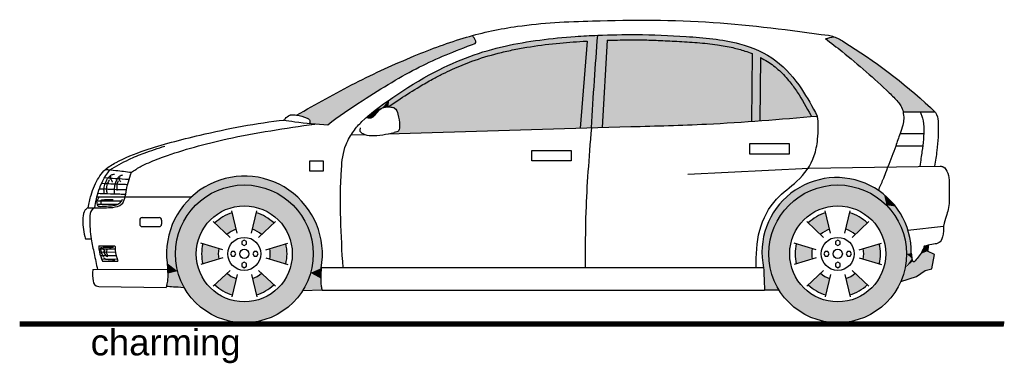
# Model space of a CAD drawing. Header units: millimetres. Extents: x 279.59 to 284.3, y 297.11 to 298.76.
import ezdxf

# ---------------------------------------------------------------- set-up
doc = ezdxf.new("R2010")
doc.units = ezdxf.units.MM
doc.layers.add('HATCH', color=7, linetype='Continuous')
doc.styles.add('arial', font='ARIAL.TTF')

# ---------------------------------------------------------------- blocks, each defined once
blk = doc.blocks.new('*U1')
at = {"layer": 'HATCH', "color": 251, "linetype": 'Continuous'}
for points in [[(4.0384, 4.1555), (3.97, 4.1138), (4.1093, 4.1424)], [(4.1144, 4.181), (4.0384, 4.1555), (4.2736, 4.1789)], [(4.2736, 4.1789), (4.0384, 4.1555), (4.1947, 4.1536)], [(4.0384, 4.1555), (4.1093, 4.1424), (4.1947, 4.1536)], [(4.1941, 4.1889), (4.1144, 4.181), (4.2736, 4.1789)], [(4.2736, 4.1789), (4.1947, 4.1536), (4.3489, 4.1514)], [(4.1947, 4.1536), (4.2801, 4.1424), (4.3489, 4.1514)], [(4.3489, 4.1514), (4.2801, 4.1424), (4.4161, 4.1079)], [(3.97, 4.1138), (3.9126, 4.0578), (4.0297, 4.1094)], [(4.0297, 4.1094), (3.9126, 4.0578), (3.9614, 4.0569)], [(4.1093, 4.1424), (3.97, 4.1138), (4.0297, 4.1094)], [(4.2801, 4.1424), (4.3597, 4.1094), (4.4161, 4.1079)], [(4.3597, 4.1094), (4.4281, 4.0569), (4.4161, 4.1079)], [(4.4161, 4.1079), (4.4281, 4.0569), (4.472, 4.0505)], [(3.9126, 4.0578), (3.8691, 3.9905), (3.9614, 4.0569)], [(3.9614, 4.0569), (3.8691, 3.9905), (3.9089, 3.9886)], [(4.4281, 4.0569), (4.4805, 3.9886), (4.472, 4.0505)], [(4.472, 4.0505), (4.4805, 3.9886), (4.5137, 3.9821)], [(3.8691, 3.9905), (3.8417, 3.9152), (3.9089, 3.9886)], [(3.9089, 3.9886), (3.8417, 3.9152), (3.876, 3.909)], [(4.4805, 3.9886), (4.5135, 3.909), (4.5137, 3.9821)], [(4.5137, 3.9821), (4.5135, 3.909), (4.5392, 3.9061)], [(3.8417, 3.9152), (3.8317, 3.8357), (3.876, 3.909)], [(3.876, 3.909), (3.8317, 3.8357), (3.8647, 3.8236)], [(4.5135, 3.909), (4.5247, 3.8236), (4.5392, 3.9061)], [(4.5392, 3.9061), (4.5247, 3.8236), (4.5471, 3.8263)], [(3.8317, 3.8357), (3.8397, 3.756), (3.8647, 3.8236)], [(3.8647, 3.8236), (3.8397, 3.756), (3.877, 3.7344)], [(4.5247, 3.8236), (4.5178, 3.7564), (4.5498, 3.801)], [(4.5471, 3.8263), (4.5247, 3.8236), (4.5498, 3.801)], [(4.5914, 3.8228), (4.5658, 3.7899), (4.6587, 3.8198)], [(4.6085, 3.8597), (4.5914, 3.8228), (4.6264, 3.8463)], [(4.6264, 3.8463), (4.5914, 3.8228), (4.6248, 3.8366)], [(4.6248, 3.8366), (4.5914, 3.8228), (4.6587, 3.8198)], [(4.628, 3.8647), (4.6085, 3.8597), (4.6264, 3.8463)], [(4.5498, 3.801), (4.5178, 3.7564), (4.5544, 3.7885)], [(4.5544, 3.7885), (4.5178, 3.7564), (4.6453, 3.7527)], [(4.5658, 3.7899), (4.5544, 3.7885), (4.6453, 3.7527)], [(4.6587, 3.8198), (4.5658, 3.7899), (4.6453, 3.7527)], [(3.8397, 3.756), (3.8444, 3.6511), (3.877, 3.7344)], [(3.877, 3.7344), (3.8444, 3.6511), (3.913, 3.6518)], [(4.5178, 3.7564), (4.4973, 3.6919), (4.6139, 3.7437)], [(4.6139, 3.7437), (4.4973, 3.6919), (4.5714, 3.7146)], [(4.5178, 3.7564), (4.6139, 3.7437), (4.6453, 3.7527)]]:
    blk.add_solid(points, dxfattribs=at)
blk = doc.blocks.new('*U2')
at = {"layer": 'HATCH', "color": 251, "linetype": 'Continuous'}
for points in [[(4.3935, 3.872), (4.3167, 3.8491), (4.3993, 3.8236)], [(4.3167, 3.8491), (4.3193, 3.8236), (4.3993, 3.8236)], [(4.3993, 3.8236), (4.3167, 3.7981), (4.3935, 3.7752)], [(4.3193, 3.8236), (4.3167, 3.7981), (4.3993, 3.8236)]]:
    blk.add_solid(points, dxfattribs=at)
blk = doc.blocks.new('*U3')
at = {"layer": 'HATCH', "color": 251, "linetype": 'Continuous'}
for points in [[(4.2522, 4.02), (4.2336, 3.942), (4.297, 4.0008)], [(4.297, 4.0008), (4.2336, 3.942), (4.336, 3.9716)], [(4.336, 3.9716), (4.2336, 3.942), (4.257, 3.9315)], [(4.336, 3.9716), (4.257, 3.9315), (4.2778, 3.9165)]]:
    blk.add_solid(points, dxfattribs=at)
blk = doc.blocks.new('*U4')
at = {"layer": 'HATCH', "color": 251, "linetype": 'Continuous'}
for points in [[(4.1372, 4.02), (4.0924, 4.0008), (4.1558, 3.942)], [(4.0924, 4.0008), (4.0534, 3.9716), (4.1558, 3.942)], [(4.0534, 3.9716), (4.1324, 3.9315), (4.1558, 3.942)], [(4.0534, 3.9716), (4.1117, 3.9165), (4.1324, 3.9315)]]:
    blk.add_solid(points, dxfattribs=at)
blk = doc.blocks.new('*U5')
at = {"layer": 'HATCH', "color": 251, "linetype": 'Continuous'}
for points in [[(3.9959, 3.872), (3.9901, 3.8236), (4.0728, 3.8491)], [(4.0728, 3.8491), (3.9901, 3.8236), (4.0701, 3.8236)], [(3.9901, 3.8236), (3.9959, 3.7752), (4.0728, 3.7981)], [(4.0701, 3.8236), (3.9901, 3.8236), (4.0728, 3.7981)]]:
    blk.add_solid(points, dxfattribs=at)
blk = doc.blocks.new('*U6')
at = {"layer": 'HATCH', "color": 251, "linetype": 'Continuous'}
for points in [[(4.1117, 3.7307), (4.0534, 3.6756), (4.1324, 3.7157)], [(4.1324, 3.7157), (4.0534, 3.6756), (4.1558, 3.7052)], [(4.1558, 3.7052), (4.0534, 3.6756), (4.1372, 3.6272)], [(4.0534, 3.6756), (4.0924, 3.6464), (4.1372, 3.6272)]]:
    blk.add_solid(points, dxfattribs=at)
blk = doc.blocks.new('*U7')
at = {"layer": 'HATCH', "color": 251, "linetype": 'Continuous'}
for points in [[(4.2778, 3.7307), (4.257, 3.7157), (4.336, 3.6756)], [(4.257, 3.7157), (4.2336, 3.7052), (4.336, 3.6756)], [(4.2336, 3.7052), (4.2522, 3.6272), (4.336, 3.6756)], [(4.336, 3.6756), (4.2522, 3.6272), (4.297, 3.6464)]]:
    blk.add_solid(points, dxfattribs=at)
blk = doc.blocks.new('*U8')
at = {"layer": 'HATCH', "color": 251, "linetype": 'Continuous'}
for points in [[(1.2383, 4.1781), (1.1605, 4.1429), (1.3515, 4.1536)], [(1.3515, 4.1536), (1.1605, 4.1429), (1.2661, 4.1424)], [(1.322, 4.1947), (1.2383, 4.1781), (1.4073, 4.1918)], [(1.4073, 4.1918), (1.2383, 4.1781), (1.4898, 4.1696)], [(1.2383, 4.1781), (1.3515, 4.1536), (1.4898, 4.1696)], [(1.4898, 4.1696), (1.3515, 4.1536), (1.565, 4.1293)], [(1.3515, 4.1536), (1.4369, 4.1424), (1.565, 4.1293)], [(1.1605, 4.1429), (1.0927, 4.0909), (1.2661, 4.1424)], [(1.2661, 4.1424), (1.0927, 4.0909), (1.1865, 4.1094)], [(1.1865, 4.1094), (1.0927, 4.0909), (1.1181, 4.0569)], [(1.4369, 4.1424), (1.5165, 4.1094), (1.565, 4.1293)], [(1.565, 4.1293), (1.5165, 4.1094), (1.6292, 4.073)], [(1.5165, 4.1094), (1.5848, 4.0569), (1.6292, 4.073)], [(1.0927, 4.0909), (1.0385, 4.025), (1.1181, 4.0569)], [(1.6292, 4.073), (1.5848, 4.0569), (1.6788, 4.0036)], [(1.0385, 4.025), (1.0007, 3.9484), (1.0657, 3.9886)], [(1.1181, 4.0569), (1.0385, 4.025), (1.0657, 3.9886)], [(1.5848, 4.0569), (1.6373, 3.9886), (1.6788, 4.0036)], [(1.0657, 3.9886), (1.0007, 3.9484), (1.0327, 3.909)], [(1.6788, 4.0036), (1.6373, 3.9886), (1.7114, 3.9247)], [(1.6373, 3.9886), (1.6702, 3.909), (1.7114, 3.9247)], [(1.0007, 3.9484), (0.9813, 3.8653), (1.0327, 3.909)], [(1.7114, 3.9247), (1.6702, 3.909), (1.7252, 3.8404)], [(1.0327, 3.909), (0.9813, 3.8653), (1.0215, 3.8236)], [(1.6702, 3.909), (1.6815, 3.8236), (1.7252, 3.8404)], [(0.9813, 3.8653), (0.9813, 3.7799), (1.0215, 3.8236)], [(1.0215, 3.8236), (0.9813, 3.7799), (1.032, 3.7408)], [(1.6815, 3.8236), (1.6687, 3.7325), (1.7196, 3.7552)], [(1.7252, 3.8404), (1.6815, 3.8236), (1.7196, 3.7552)], [(0.9813, 3.7799), (0.9844, 3.7294), (1.032, 3.7408)], [(0.9844, 3.7294), (0.984, 3.7041), (1.063, 3.6633)], [(1.032, 3.7408), (0.9844, 3.7294), (1.063, 3.6633)], [(1.6687, 3.7325), (1.6312, 3.6486), (1.7176, 3.7057)], [(1.7196, 3.7552), (1.6687, 3.7325), (1.7176, 3.7057)], [(0.9825, 3.6893), (0.9789, 3.6692), (1.063, 3.6633)], [(0.984, 3.7041), (0.9825, 3.6893), (1.063, 3.6633)], [(1.7176, 3.7057), (1.6312, 3.6486), (1.7233, 3.6513)], [(0.9789, 3.6692), (1.0118, 3.6664), (1.063, 3.6633)], [(1.0118, 3.6664), (1.0339, 3.665), (1.063, 3.6633)]]:
    blk.add_solid(points, dxfattribs=at)
blk = doc.blocks.new('*U9')
at = {"layer": 'HATCH', "color": 251, "linetype": 'Continuous'}
for points in [[(1.5503, 3.872), (1.4734, 3.8491), (1.5561, 3.8236)], [(1.4734, 3.8491), (1.4761, 3.8236), (1.5561, 3.8236)], [(1.5561, 3.8236), (1.4734, 3.7981), (1.5503, 3.7752)], [(1.4761, 3.8236), (1.4734, 3.7981), (1.5561, 3.8236)]]:
    blk.add_solid(points, dxfattribs=at)
blk = doc.blocks.new('*U10')
at = {"layer": 'HATCH', "color": 251, "linetype": 'Continuous'}
for points in [[(1.409, 4.02), (1.3904, 3.942), (1.4538, 4.0008)], [(1.4538, 4.0008), (1.3904, 3.942), (1.4928, 3.9716)], [(1.4928, 3.9716), (1.3904, 3.942), (1.4138, 3.9315)], [(1.4928, 3.9716), (1.4138, 3.9315), (1.4345, 3.9165)]]:
    blk.add_solid(points, dxfattribs=at)
blk = doc.blocks.new('*U11')
at = {"layer": 'HATCH', "color": 251, "linetype": 'Continuous'}
for points in [[(1.294, 4.02), (1.2492, 4.0008), (1.3126, 3.942)], [(1.2492, 4.0008), (1.2102, 3.9716), (1.3126, 3.942)], [(1.2102, 3.9716), (1.2892, 3.9315), (1.3126, 3.942)], [(1.2102, 3.9716), (1.2684, 3.9165), (1.2892, 3.9315)]]:
    blk.add_solid(points, dxfattribs=at)
blk = doc.blocks.new('*U12')
at = {"layer": 'HATCH', "color": 251, "linetype": 'Continuous'}
for points in [[(1.1527, 3.872), (1.1469, 3.8236), (1.2295, 3.8491)], [(1.2295, 3.8491), (1.1469, 3.8236), (1.2269, 3.8236)], [(1.1469, 3.8236), (1.1527, 3.7752), (1.2295, 3.7981)], [(1.2269, 3.8236), (1.1469, 3.8236), (1.2295, 3.7981)]]:
    blk.add_solid(points, dxfattribs=at)
blk = doc.blocks.new('*U13')
at = {"layer": 'HATCH', "color": 251, "linetype": 'Continuous'}
for points in [[(1.2684, 3.7307), (1.2102, 3.6756), (1.2892, 3.7157)], [(1.2892, 3.7157), (1.2102, 3.6756), (1.3126, 3.7052)], [(1.3126, 3.7052), (1.2102, 3.6756), (1.294, 3.6272)], [(1.2102, 3.6756), (1.2492, 3.6464), (1.294, 3.6272)]]:
    blk.add_solid(points, dxfattribs=at)
blk = doc.blocks.new('*U14')
at = {"layer": 'HATCH', "color": 251, "linetype": 'Continuous'}
for points in [[(1.4345, 3.7307), (1.4138, 3.7157), (1.4928, 3.6756)], [(1.4138, 3.7157), (1.3904, 3.7052), (1.4928, 3.6756)], [(1.3904, 3.7052), (1.409, 3.6272), (1.4928, 3.6756)], [(1.4928, 3.6756), (1.409, 3.6272), (1.4538, 3.6464)]]:
    blk.add_solid(points, dxfattribs=at)
blk = doc.blocks.new('*U15')
at = {"layer": 'HATCH', "color": 252, "linetype": 'Continuous'}
for points in [[(3.0446, 4.8706), (3.0144, 4.4276), (3.0899, 4.8466)], [(3.1955, 4.8741), (3.0446, 4.8706), (3.3462, 4.8711)], [(3.3462, 4.8711), (3.0446, 4.8706), (3.497, 4.8625)], [(3.0446, 4.8706), (3.2662, 4.8483), (3.497, 4.8625)], [(3.0446, 4.8706), (3.0899, 4.8466), (3.2662, 4.8483)], [(3.497, 4.8625), (3.2662, 4.8483), (3.6471, 4.8462)], [(3.0899, 4.8466), (3.0144, 4.4276), (3.0665, 4.4291)], [(3.2662, 4.8483), (3.4426, 4.8406), (3.6471, 4.8462)], [(3.6471, 4.8462), (3.4426, 4.8406), (3.721, 4.8303)], [(3.4426, 4.8406), (3.6177, 4.8251), (3.721, 4.8303)], [(3.721, 4.8303), (3.6177, 4.8251), (3.7931, 4.8064)], [(3.6177, 4.8251), (3.7024, 4.8089), (3.7931, 4.8064)], [(3.7024, 4.8089), (3.7842, 4.7826), (3.7931, 4.8064)], [(3.7842, 4.7826), (3.7815, 4.4583), (3.824, 4.7644)], [(3.7931, 4.8064), (3.7842, 4.7826), (3.8612, 4.773)], [(3.7842, 4.7826), (3.824, 4.7644), (3.8612, 4.773)], [(3.8612, 4.773), (3.824, 4.7644), (3.9223, 4.7288)], [(3.824, 4.7644), (3.7815, 4.4583), (3.8215, 4.4612)], [(3.824, 4.7644), (3.9015, 4.7132), (3.9223, 4.7288)], [(3.9223, 4.7288), (3.9015, 4.7132), (3.9752, 4.6748)], [(3.9015, 4.7132), (3.9666, 4.6452), (3.9752, 4.6748)], [(3.9752, 4.6748), (3.9666, 4.6452), (4.0208, 4.6141)], [(3.9666, 4.6452), (4.0211, 4.5662), (4.0208, 4.6141)], [(4.0208, 4.6141), (4.0211, 4.5662), (4.0966, 4.4837)], [(4.0211, 4.5662), (4.069, 4.4813), (4.0966, 4.4837)]]:
    blk.add_solid(points, dxfattribs=at)
blk = doc.blocks.new('*U16')
at = {"layer": 'HATCH', "color": 252, "linetype": 'Continuous'}
for points in [[(2.8974, 4.8618), (2.7495, 4.8455), (2.9942, 4.8429)], [(3.0446, 4.8706), (2.8974, 4.8618), (2.9942, 4.8429)], [(3.0446, 4.8706), (2.9942, 4.8429), (3.0144, 4.4276)], [(2.6048, 4.8195), (2.4657, 4.7811), (2.7455, 4.8192)], [(2.7455, 4.8192), (2.4657, 4.7811), (2.6242, 4.7977)], [(2.7495, 4.8455), (2.6048, 4.8195), (2.9942, 4.8429)], [(2.9942, 4.8429), (2.6048, 4.8195), (2.8697, 4.8338)], [(2.8697, 4.8338), (2.6048, 4.8195), (2.7455, 4.8192)], [(2.9942, 4.8429), (2.9606, 4.426), (3.0144, 4.4276)], [(2.4657, 4.7811), (2.3274, 4.726), (2.5074, 4.7677)], [(2.5074, 4.7677), (2.3274, 4.726), (2.3927, 4.7268)], [(2.6242, 4.7977), (2.4657, 4.7811), (2.5074, 4.7677)], [(2.3274, 4.726), (2.2564, 4.6907), (2.2755, 4.672)], [(2.3927, 4.7268), (2.3274, 4.726), (2.2755, 4.672)], [(2.2755, 4.672), (2.1841, 4.6501), (2.1546, 4.6025)], [(2.2564, 4.6907), (2.1841, 4.6501), (2.2755, 4.672)], [(2.1841, 4.6501), (2.0457, 4.5611), (2.1546, 4.6025)], [(2.1546, 4.6025), (2.0457, 4.5611), (2.042, 4.5272)], [(2.0457, 4.5611), (1.986, 4.5173), (2.0113, 4.522)], [(2.0457, 4.5611), (2.0113, 4.522), (2.042, 4.5272)], [(1.986, 4.5173), (1.9366, 4.4771), (1.9884, 4.5015)], [(1.9884, 4.5015), (1.9366, 4.4771), (1.9671, 4.4787)], [(2.0113, 4.522), (1.986, 4.5173), (1.9884, 4.5015)], [(1.9671, 4.4787), (1.9366, 4.4771), (1.9531, 4.4747)]]:
    blk.add_solid(points, dxfattribs=at)
blk = doc.blocks.new('*U17')
at = {"layer": 'HATCH', "linetype": 'Continuous'}
for points in [[(2.4442, 4.8692), (2.3334, 4.8353), (2.4542, 4.8538)], [(2.3334, 4.8353), (2.2247, 4.7952), (2.4578, 4.8317)], [(2.4578, 4.8317), (2.2247, 4.7952), (2.3628, 4.795)], [(2.4542, 4.8538), (2.3334, 4.8353), (2.4589, 4.8457)], [(2.4589, 4.8457), (2.3334, 4.8353), (2.4609, 4.8404)], [(2.4609, 4.8404), (2.3334, 4.8353), (2.4578, 4.8317)], [(2.2247, 4.7952), (2.0115, 4.7041), (2.3628, 4.795)], [(2.3628, 4.795), (2.0115, 4.7041), (2.2753, 4.7585)], [(2.2753, 4.7585), (2.0115, 4.7041), (2.1084, 4.6745)], [(2.0115, 4.7041), (1.8043, 4.6006), (2.1084, 4.6745)], [(2.1084, 4.6745), (1.8043, 4.6006), (2.0232, 4.6242)], [(2.0232, 4.6242), (1.8043, 4.6006), (1.9341, 4.5681)], [(1.8043, 4.6006), (1.6018, 4.488), (1.9341, 4.5681)], [(1.9341, 4.5681), (1.6018, 4.488), (1.8405, 4.5067)], [(1.8405, 4.5067), (1.6018, 4.488), (1.6416, 4.4776)], [(1.8405, 4.5067), (1.6416, 4.4776), (1.7522, 4.4423)], [(1.6416, 4.4776), (1.6615, 4.4681), (1.7522, 4.4423)], [(1.6615, 4.4681), (1.6658, 4.4598), (1.7522, 4.4423)], [(1.6658, 4.4598), (1.6645, 4.4488), (1.7522, 4.4423)]]:
    blk.add_solid(points, dxfattribs=at)
blk = doc.blocks.new('*U18')
at = {"layer": 'HATCH', "linetype": 'Continuous'}
for points in [[(2.7455, 4.8192), (2.6242, 4.7977), (2.9606, 4.426)], [(2.8697, 4.8338), (2.7455, 4.8192), (2.9606, 4.426)], [(2.9942, 4.8429), (2.8697, 4.8338), (2.9606, 4.426)], [(2.5074, 4.7677), (2.3927, 4.7268), (2.9606, 4.426)], [(2.6242, 4.7977), (2.5074, 4.7677), (2.9606, 4.426)], [(2.3927, 4.7268), (2.2755, 4.672), (2.9606, 4.426)], [(2.2755, 4.672), (2.1546, 4.6025), (2.9606, 4.426)], [(2.1546, 4.6025), (2.042, 4.5272), (2.0632, 4.5251)], [(2.1546, 4.6025), (2.0632, 4.5251), (2.9606, 4.426)], [(2.0632, 4.5251), (2.0794, 4.5141), (2.9606, 4.426)], [(2.0794, 4.5141), (2.0917, 4.4729), (2.9606, 4.426)], [(2.0917, 4.4729), (2.0957, 4.4306), (2.9606, 4.426)], [(2.9606, 4.426), (2.0688, 4.4055), (2.0414, 4.3989)], [(2.9606, 4.426), (2.0893, 4.4119), (2.0688, 4.4055)], [(2.0957, 4.4306), (2.0893, 4.4119), (2.9606, 4.426)]]:
    blk.add_solid(points, dxfattribs=at)
blk = doc.blocks.new('*U19')
at = {"layer": 'HATCH', "linetype": 'Continuous'}
for points in [[(1.3515, 4.1536), (1.2661, 4.1424), (1.4369, 4.1424)], [(1.5165, 4.1094), (1.1181, 4.0569), (1.5848, 4.0569)], [(1.1865, 4.1094), (1.1181, 4.0569), (1.5165, 4.1094)], [(1.4369, 4.1424), (1.1865, 4.1094), (1.5165, 4.1094)], [(1.2661, 4.1424), (1.1865, 4.1094), (1.4369, 4.1424)], [(1.1181, 4.0569), (1.0657, 3.9886), (1.2804, 4.0423)], [(1.2804, 4.0423), (1.0657, 3.9886), (1.2163, 4.0097)], [(1.1181, 4.0569), (1.3515, 4.0536), (1.5848, 4.0569)], [(1.1181, 4.0569), (1.2804, 4.0423), (1.3515, 4.0536)], [(1.5848, 4.0569), (1.3515, 4.0536), (1.4225, 4.0423)], [(1.5848, 4.0569), (1.4225, 4.0423), (1.6373, 3.9886)], [(1.4225, 4.0423), (1.4867, 4.0097), (1.6373, 3.9886)], [(1.0657, 3.9886), (1.0327, 3.909), (1.1654, 3.9588)], [(1.2163, 4.0097), (1.0657, 3.9886), (1.1654, 3.9588)], [(1.4867, 4.0097), (1.5375, 3.9588), (1.6373, 3.9886)], [(1.6373, 3.9886), (1.5375, 3.9588), (1.6702, 3.909)], [(1.1654, 3.9588), (1.0327, 3.909), (1.1327, 3.8947)], [(1.5375, 3.9588), (1.5702, 3.8947), (1.6702, 3.909)], [(1.0327, 3.909), (1.0215, 3.8236), (1.1327, 3.8947)], [(1.1327, 3.8947), (1.0215, 3.8236), (1.1215, 3.8236)], [(1.6702, 3.909), (1.5702, 3.8947), (1.6815, 3.8236)], [(1.5702, 3.8947), (1.5815, 3.8236), (1.6815, 3.8236)], [(1.0215, 3.8236), (1.0327, 3.7382), (1.1215, 3.8236)], [(1.1215, 3.8236), (1.0327, 3.7382), (1.1327, 3.7525)], [(1.6815, 3.8236), (1.5702, 3.7525), (1.6702, 3.7382)], [(1.5815, 3.8236), (1.5702, 3.7525), (1.6815, 3.8236)], [(1.1327, 3.7525), (1.0327, 3.7382), (1.1654, 3.6884)], [(1.0327, 3.7382), (1.0657, 3.6586), (1.1654, 3.6884)], [(1.5702, 3.7525), (1.5375, 3.6884), (1.6702, 3.7382)], [(1.6702, 3.7382), (1.5375, 3.6884), (1.6373, 3.6586)], [(1.1654, 3.6884), (1.0657, 3.6586), (1.2163, 3.6375)], [(1.5375, 3.6884), (1.4867, 3.6375), (1.6373, 3.6586)], [(1.0657, 3.6586), (1.1181, 3.5903), (1.2163, 3.6375)], [(1.2163, 3.6375), (1.1181, 3.5903), (1.2804, 3.6049)], [(1.4867, 3.6375), (1.4225, 3.6049), (1.5848, 3.5903)], [(1.6373, 3.6586), (1.4867, 3.6375), (1.5848, 3.5903)], [(1.2804, 3.6049), (1.1181, 3.5903), (1.3515, 3.5936)], [(1.3515, 3.5936), (1.1181, 3.5903), (1.5848, 3.5903)], [(1.1181, 3.5903), (1.1865, 3.5378), (1.5848, 3.5903)], [(1.5848, 3.5903), (1.1865, 3.5378), (1.5165, 3.5378)], [(1.4225, 3.6049), (1.3515, 3.5936), (1.5848, 3.5903)], [(1.1865, 3.5378), (1.2661, 3.5048), (1.5165, 3.5378)], [(1.5165, 3.5378), (1.2661, 3.5048), (1.4369, 3.5048)], [(1.2661, 3.5048), (1.3515, 3.4936), (1.4369, 3.5048)]]:
    blk.add_solid(points, dxfattribs=at)
blk = doc.blocks.new('*U20')
at = {"layer": 'HATCH', "linetype": 'Continuous'}
for points in [[(4.1947, 4.1536), (4.1093, 4.1424), (4.2801, 4.1424)], [(4.3597, 4.1094), (3.9614, 4.0569), (4.4281, 4.0569)], [(4.0297, 4.1094), (3.9614, 4.0569), (4.3597, 4.1094)], [(4.2801, 4.1424), (4.0297, 4.1094), (4.3597, 4.1094)], [(4.1093, 4.1424), (4.0297, 4.1094), (4.2801, 4.1424)], [(3.9614, 4.0569), (3.9089, 3.9886), (4.1237, 4.0423)], [(4.1237, 4.0423), (3.9089, 3.9886), (4.0595, 4.0097)], [(3.9614, 4.0569), (4.1947, 4.0536), (4.4281, 4.0569)], [(3.9614, 4.0569), (4.1237, 4.0423), (4.1947, 4.0536)], [(4.4281, 4.0569), (4.1947, 4.0536), (4.2658, 4.0423)], [(4.4281, 4.0569), (4.2658, 4.0423), (4.4805, 3.9886)], [(4.2658, 4.0423), (4.3299, 4.0097), (4.4805, 3.9886)], [(3.9089, 3.9886), (3.876, 3.909), (4.0087, 3.9588)], [(4.0595, 4.0097), (3.9089, 3.9886), (4.0087, 3.9588)], [(4.3299, 4.0097), (4.3808, 3.9588), (4.4805, 3.9886)], [(4.4805, 3.9886), (4.3808, 3.9588), (4.5135, 3.909)], [(4.0087, 3.9588), (3.876, 3.909), (3.976, 3.8947)], [(4.3808, 3.9588), (4.4135, 3.8947), (4.5135, 3.909)], [(3.876, 3.909), (3.8647, 3.8236), (3.976, 3.8947)], [(3.976, 3.8947), (3.8647, 3.8236), (3.9647, 3.8236)], [(4.5135, 3.909), (4.4135, 3.8947), (4.5247, 3.8236)], [(4.4135, 3.8947), (4.4247, 3.8236), (4.5247, 3.8236)], [(3.8647, 3.8236), (3.876, 3.7382), (3.9647, 3.8236)], [(3.9647, 3.8236), (3.876, 3.7382), (3.976, 3.7525)], [(4.5247, 3.8236), (4.4135, 3.7525), (4.5135, 3.7382)], [(4.4247, 3.8236), (4.4135, 3.7525), (4.5247, 3.8236)], [(3.976, 3.7525), (3.876, 3.7382), (4.0087, 3.6884)], [(3.876, 3.7382), (3.9089, 3.6586), (4.0087, 3.6884)], [(4.4135, 3.7525), (4.3808, 3.6884), (4.5135, 3.7382)], [(4.5135, 3.7382), (4.3808, 3.6884), (4.4805, 3.6586)], [(4.0087, 3.6884), (3.9089, 3.6586), (4.0595, 3.6375)], [(4.3808, 3.6884), (4.3299, 3.6375), (4.4805, 3.6586)], [(3.9089, 3.6586), (3.9614, 3.5903), (4.0595, 3.6375)], [(4.0595, 3.6375), (3.9614, 3.5903), (4.1237, 3.6049)], [(4.3299, 3.6375), (4.2658, 3.6049), (4.4281, 3.5903)], [(4.4805, 3.6586), (4.3299, 3.6375), (4.4281, 3.5903)], [(4.1237, 3.6049), (3.9614, 3.5903), (4.1947, 3.5936)], [(4.1947, 3.5936), (3.9614, 3.5903), (4.4281, 3.5903)], [(3.9614, 3.5903), (4.0297, 3.5378), (4.4281, 3.5903)], [(4.4281, 3.5903), (4.0297, 3.5378), (4.3597, 3.5378)], [(4.2658, 3.6049), (4.1947, 3.5936), (4.4281, 3.5903)], [(4.0297, 3.5378), (4.1093, 3.5048), (4.3597, 3.5378)], [(4.3597, 3.5378), (4.1093, 3.5048), (4.2801, 3.5048)], [(4.1093, 3.5048), (4.1947, 3.4936), (4.2801, 3.5048)]]:
    blk.add_solid(points, dxfattribs=at)
blk = doc.blocks.new('*U21')
at = {"layer": 'HATCH', "linetype": 'Continuous'}
for points in [[(3.0899, 4.8466), (3.0665, 4.4291), (3.4426, 4.8406)], [(3.4426, 4.8406), (3.0665, 4.4291), (3.6177, 4.8251)], [(3.6177, 4.8251), (3.0665, 4.4291), (3.7024, 4.8089)], [(3.2662, 4.8483), (3.0899, 4.8466), (3.4426, 4.8406)], [(3.7024, 4.8089), (3.0665, 4.4291), (3.7842, 4.7826)], [(3.7842, 4.7826), (3.0665, 4.4291), (3.7815, 4.4583)], [(3.824, 4.7644), (3.8215, 4.4612), (3.9015, 4.7132)], [(3.9015, 4.7132), (3.8215, 4.4612), (3.9666, 4.6452)], [(3.9666, 4.6452), (3.8215, 4.4612), (4.0211, 4.5662)], [(4.0211, 4.5662), (3.8215, 4.4612), (4.069, 4.4813)], [(3.7815, 4.4583), (3.0665, 4.4291), (3.4927, 4.4419)], [(3.4927, 4.4419), (3.0665, 4.4291), (3.2034, 4.4332)]]:
    blk.add_solid(points, dxfattribs=at)
blk = doc.blocks.new('*U22')
at = {"layer": 'HATCH', "linetype": 'Continuous'}
for points in [[(4.1763, 4.8637), (4.1359, 4.8546), (4.2425, 4.8275)], [(4.1359, 4.8546), (4.3356, 4.6917), (4.2425, 4.8275)], [(4.2425, 4.8275), (4.3356, 4.6917), (4.3057, 4.7866)], [(4.3057, 4.7866), (4.3356, 4.6917), (4.4275, 4.7003)], [(4.4275, 4.7003), (4.3356, 4.6917), (4.5452, 4.6069)], [(4.3356, 4.6917), (4.4307, 4.6047), (4.5452, 4.6069)], [(4.5452, 4.6069), (4.4307, 4.6047), (4.6595, 4.5043)], [(4.4307, 4.6047), (4.4765, 4.5595), (4.6595, 4.5043)], [(4.4765, 4.5595), (4.4966, 4.5342), (4.6595, 4.5043)], [(4.4966, 4.5342), (4.5076, 4.5043), (4.6595, 4.5043)]]:
    blk.add_solid(points, dxfattribs=at)

msp = doc.modelspace()

# ---------------------------------------------------------------- linework, layer by layer
for p, q in [((282.3064, 298.6595), (282.2728, 298.2427)), ((282.4021, 298.6633), (282.3787, 298.2458)), ((283.0963, 298.5992), (283.0937, 298.2749)), ((283.1362, 298.5811), (283.1337, 298.2779)), ((283.8198, 298.3209), (283.9717, 298.3209)), ((281.3536, 298.2156), (282.5156, 298.2498)), ((281.1758, 298.2103), (281.2403, 298.2122)), ((283.8054, 298.2162), (283.919, 298.2162)), ((283.9137, 298.1563), (283.7844, 298.1563)), ((282.788, 298.0222), (283.3687, 298.0509)), ((283.3687, 298.0509), (283.9972, 298.0604)), ((279.9579, 297.9141), (280.4119, 297.9141)), ((280.1741, 297.8138), (280.256, 297.8138)), ((280.6294, 297.7391), (280.6037, 297.8467)), ((280.6979, 297.7391), (280.7235, 297.8467)), ((283.4726, 297.7391), (283.447, 297.8467)), ((283.5412, 297.7391), (283.5668, 297.8467)), ((280.1625, 297.8022), (280.1625, 297.7822)), ((280.1741, 297.7706), (280.256, 297.7706)), ((280.2676, 297.8022), (280.2676, 297.7822)), ((280.5952, 297.7193), (280.5148, 297.7954)), ((280.7321, 297.7193), (280.8125, 297.7954)), ((283.4384, 297.7193), (283.358, 297.7954)), ((283.5754, 297.7193), (283.6558, 297.7954)), ((283.843, 297.7544), (284.013, 297.7733)), ((279.9026, 297.7116), (279.9306, 297.7116)), ((279.9662, 297.6784), (280.0441, 297.6784)), ((280.5609, 297.66), (280.4549, 297.6916)), ((280.7664, 297.66), (280.8724, 297.6916)), ((283.4042, 297.66), (283.2981, 297.6916)), ((283.6096, 297.66), (283.7157, 297.6916)), ((280.5609, 297.6205), (280.4549, 297.5889)), ((280.7664, 297.6205), (280.8724, 297.5889)), ((283.4042, 297.6205), (283.2981, 297.5889)), ((283.6096, 297.6205), (283.7157, 297.5889)), ((283.9709, 297.6364), (283.937, 297.6532)), ((283.9574, 297.5693), (283.9709, 297.6364)), ((279.9841, 297.6046), (280.0584, 297.6046)), ((281.0322, 297.5743), (283.1515, 297.5743)), ((279.9375, 297.565), (280.2958, 297.567)), ((280.5952, 297.5612), (280.5148, 297.4851)), ((280.6294, 297.5414), (280.6037, 297.4337)), ((280.6979, 297.5414), (280.7235, 297.4337)), ((280.7321, 297.5612), (280.8125, 297.4851)), ((283.4384, 297.5612), (283.358, 297.4851)), ((283.4726, 297.5414), (283.447, 297.4337)), ((283.5412, 297.5414), (283.5668, 297.4337)), ((283.5754, 297.5612), (283.6558, 297.4851)), ((283.8095, 297.5086), (283.8836, 297.5313)), ((283.8836, 297.5313), (283.9261, 297.5604)), ((283.9261, 297.5604), (283.9574, 297.5693)), ((279.966, 297.4831), (280.2897, 297.4795)), ((280.9434, 297.4652), (281.0354, 297.468)), ((281.036, 297.4658), (283.1566, 297.4658)), ((283.1566, 297.4677), (283.2251, 297.4684)), ((279.5875, 297.3152), (284.3049, 297.3152)), ((279.5875, 297.3102), (284.3039, 297.3102)), ((279.5875, 297.3052), (284.3029, 297.3052)), ((279.5875, 297.3002), (284.302, 297.3002)), ((279.5875, 297.2952), (284.301, 297.2952))]:
    msp.add_line(p, q)
at = {"color": 252}
for p, q in [((279.9673, 297.6643), (280.0446, 297.6643)), ((279.9696, 297.6489), (280.0463, 297.6495)), ((279.974, 297.6317), (280.0498, 297.6331)), ((279.9799, 297.615), (280.0547, 297.6158))]:
    msp.add_line(p, q, dxfattribs=at)
for points in [[(283.0862, 298.1688), (283.2741, 298.1688), (283.2741, 298.1184), (283.0862, 298.1184)], [(282.0411, 298.1356), (282.229, 298.1356), (282.229, 298.0852), (282.0411, 298.0852)], [(280.9774, 298.085), (281.041, 298.085), (281.041, 298.0359), (280.9774, 298.0359)], [(280.6636, 297.7064), (280.6525, 297.7), (280.6525, 297.6872), (280.6636, 297.6808), (280.6748, 297.6872), (280.6748, 297.7)], [(283.5069, 297.7064), (283.4958, 297.7), (283.4958, 297.6872), (283.5069, 297.6808), (283.518, 297.6872), (283.518, 297.7)], [(280.5974, 297.6402), (280.6039, 297.6291), (280.6167, 297.6291), (280.6231, 297.6402), (280.6167, 297.6514), (280.6039, 297.6514)], [(280.7298, 297.6402), (280.7234, 297.6514), (280.7106, 297.6514), (280.7042, 297.6402), (280.7106, 297.6291), (280.7234, 297.6291)], [(283.4407, 297.6402), (283.4471, 297.6291), (283.46, 297.6291), (283.4664, 297.6402), (283.46, 297.6514), (283.4471, 297.6514)], [(283.5731, 297.6402), (283.5667, 297.6514), (283.5538, 297.6514), (283.5474, 297.6402), (283.5538, 297.6291), (283.5667, 297.6291)], [(280.6636, 297.574), (280.6748, 297.5805), (280.6748, 297.5933), (280.6636, 297.5997), (280.6525, 297.5933), (280.6525, 297.5805)], [(283.5069, 297.574), (283.518, 297.5805), (283.518, 297.5933), (283.5069, 297.5997), (283.4958, 297.5933), (283.4958, 297.5805)]]:
    msp.add_lwpolyline(points, close=True)
for centre, radius in [((280.6636, 297.6402), 0.33), ((283.5069, 297.6402), 0.33), ((280.6636, 297.6402), 0.23), ((283.5069, 297.6402), 0.23), ((280.6636, 297.6402), 0.0791), ((283.5069, 297.6402), 0.0791), ((280.6636, 297.6402), 0.022), ((283.5069, 297.6402), 0.022)]:
    msp.add_circle(centre, radius)
for centre, radius, start, end in [((280.6644, 297.6391), 0.3734, 349.6238, 186.5483), ((283.5016, 297.6478), 0.3577, 359.2176, 192.1362), ((280.1741, 297.8022), 0.0116, 90, 180), ((280.256, 297.8022), 0.0116, 0, 90), ((280.6636, 297.6402), 0.2046, 106.3169, 133.6831), ((280.6636, 297.6402), 0.2046, 46.3169, 73.6831), ((283.5069, 297.6402), 0.2046, 106.3169, 133.6831), ((283.5069, 297.6402), 0.2046, 46.3169, 73.6831), ((280.1741, 297.7822), 0.0116, 180, 270), ((280.256, 297.7822), 0.0116, 270, 0), ((280.6636, 297.6402), 0.1246, 108.1964, 131.8036), ((280.6636, 297.6402), 0.1246, 48.1964, 71.8036), ((283.5069, 297.6402), 0.1246, 108.1964, 131.8036), ((283.5069, 297.6402), 0.1246, 48.1964, 71.8036), ((280.6636, 297.6402), 0.2046, 166.3169, 193.6831), ((280.6636, 297.6402), 0.2046, 346.3169, 13.6831), ((283.5069, 297.6402), 0.2046, 166.3169, 193.6831), ((283.5069, 297.6402), 0.2046, 346.3169, 13.6831), ((280.6636, 297.6402), 0.1246, 168.1964, 191.8036), ((280.6636, 297.6402), 0.1246, 348.1964, 11.8036), ((283.5069, 297.6402), 0.1246, 168.1964, 191.8036), ((283.5069, 297.6402), 0.1246, 348.1964, 11.8036), ((280.6636, 297.6402), 0.1246, 228.1964, 251.8036), ((280.6636, 297.6402), 0.1246, 288.1964, 311.8036), ((283.5069, 297.6402), 0.1246, 228.1964, 251.8036), ((283.5069, 297.6402), 0.1246, 288.1964, 311.8036), ((280.6636, 297.6402), 0.2046, 226.3169, 253.6831), ((280.6636, 297.6402), 0.2046, 286.3169, 313.6831), ((283.5069, 297.6402), 0.2046, 226.3169, 253.6831), ((283.5069, 297.6402), 0.2046, 286.3169, 313.6831)]:
    msp.add_arc(centre, radius, start, end)
for points, knots in [([(280.914, 298.3046), (281.0071, 298.3574), (281.1905, 298.4611), (281.4627, 298.5853), (281.7207, 298.6826), (282.0077, 298.7434), (282.4042, 298.7613), (282.9035, 298.762), (283.2786, 298.7116), (283.4627, 298.6869)], [0.499029, 0.499029, 0.499029, 0.499029, 32.94589, 64.388097, 91.193123, 116.442634, 152.988795, 211.378713, 267.666573, 267.666573, 267.666573, 267.666573]), ([(281.1366, 297.5743), (281.132, 297.652), (281.123, 297.809), (281.1237, 298.0047), (281.1386, 298.1529), (281.1919, 298.2361), (281.2598, 298.3145), (281.5663, 298.5276), (281.8999, 298.6451), (282.1727, 298.6779), (282.3212, 298.6859), (282.3568, 298.6873)], [2.198708, 2.198708, 2.198708, 2.198708, 22.269295, 42.790951, 53.144495, 59.809264, 67.987387, 103.404748, 133.933573, 162.838247, 172.028421, 172.028421, 172.028421, 172.028421]), ([(281.3541, 298.3439), (281.372, 298.3567), (281.391, 298.3699), (281.4405, 298.4029), (281.472, 298.4228), (281.5242, 298.4538), (281.5448, 298.4655), (281.5814, 298.4855), (281.5975, 298.4939), (281.6294, 298.5098), (281.6452, 298.5173), (281.6921, 298.5386), (281.723, 298.5512), (281.7956, 298.5776), (281.8373, 298.5903), (281.9021, 298.6068), (281.9247, 298.612), (281.9704, 298.6214), (281.9935, 298.6257), (282.0635, 298.6373), (282.1109, 298.6434), (282.2016, 298.6526), (282.2448, 298.6559), (282.2939, 298.6588), (282.3002, 298.6592), (282.3064, 298.6595)], [82.140554, 82.140554, 82.140554, 82.140554, 87.694429, 87.694429, 96.110437, 96.110437, 101.504534, 101.504534, 105.813696, 105.813696, 110.122858, 110.122858, 118.741182, 118.741182, 130.424643, 130.424643, 136.54489, 136.54489, 142.665136, 142.665136, 154.905629, 154.905629, 165.970292, 165.970292, 167.587191, 167.587191, 167.587191, 167.587191]), ([(281.77, 298.6483), (281.7748, 298.6556), (281.7699, 298.6645), (281.7645, 298.6738), (281.7596, 298.6819), (281.7563, 298.6859)], [1.011015, 1.011015, 1.011015, 1.011015, 1.469953, 2.219537, 2.944158, 2.944158, 2.944158, 2.944158]), ([(282.3265, 298.2442), (282.3312, 298.3195), (282.3404, 298.4672), (282.3513, 298.6148), (282.3568, 298.6873)], [2.287124, 2.287124, 2.287124, 2.287124, 24.900747, 46.693747, 46.693747, 46.693747, 46.693747]), ([(282.4021, 298.6632), (282.4355, 298.6642), (282.4689, 298.665), (282.5263, 298.6655), (282.5503, 298.6654), (282.5984, 298.6646), (282.6225, 298.6638), (282.6762, 298.6616), (282.7059, 298.6601), (282.752, 298.6574), (282.7684, 298.6564), (282.8012, 298.6543), (282.8175, 298.6531), (282.8663, 298.6494), (282.8985, 298.6462), (282.9554, 298.6381), (282.9803, 298.6336), (283.0242, 298.6234), (283.0434, 298.618), (283.0738, 298.6079), (283.0851, 298.6038), (283.0963, 298.5992)], [4.450414, 4.450414, 4.450414, 4.450414, 14.516796, 14.516796, 21.805579, 21.805579, 29.094361, 29.094361, 38.055727, 38.055727, 42.985459, 42.985459, 47.915191, 47.915191, 57.774656, 57.774656, 65.56356, 65.56356, 71.726617, 71.726617, 75.486303, 75.486303, 75.486303, 75.486303]), ([(283.448, 298.6712), (283.4488, 298.6714), (283.4622, 298.6747), (283.4757, 298.6777), (283.4885, 298.6804)], [7.042125, 7.042125, 7.042125, 7.042125, 7.240774, 10.61948, 10.61948, 10.61948, 10.61948]), ([(283.448, 298.6712), (283.4748, 298.6507), (283.5809, 298.5692), (283.6962, 298.4667), (283.788, 298.3782), (283.8122, 298.3482), (283.8176, 298.331), (283.8198, 298.3209)], [1.025978, 1.025978, 1.025978, 1.025978, 9.746441, 35.602802, 40.742851, 42.801041, 45.425557, 45.425557, 45.425557, 45.425557]), ([(283.4627, 298.6869), (283.4713, 298.685), (283.4972, 298.6796), (283.6708, 298.5742), (283.8296, 298.4539), (283.9852, 298.3103), (283.9911, 298.2345), (283.9852, 298.1532), (283.9751, 298.0854), (283.9711, 298.0604)], [0, 0, 0, 0, 2.262623, 6.827265, 51.76026, 55.651964, 59.331458, 70.534253, 77.062644, 77.062644, 77.062644, 77.062644]), ([(281.0643, 298.259), (281.1131, 298.2979), (281.2772, 298.4063), (281.4981, 298.5422), (281.6697, 298.6105), (281.77, 298.6483)], [0.935696, 0.935696, 0.935696, 0.935696, 16.795142, 44.725922, 71.112013, 71.112013, 71.112013, 71.112013]), ([(283.1362, 298.5811), (283.1479, 298.5751), (283.1592, 298.5687), (283.1804, 298.5553), (283.1902, 298.5485), (283.2092, 298.5338), (283.2183, 298.526), (283.245, 298.5014), (283.2616, 298.4833), (283.2897, 298.4484), (283.3016, 298.4319), (283.3364, 298.3797), (283.3573, 298.3421), (283.3791, 298.3019), (283.3801, 298.2999), (283.3812, 298.2979)], [80.058009, 80.058009, 80.058009, 80.058009, 84.184281, 84.184281, 88.020192, 88.020192, 91.856103, 91.856103, 99.527926, 99.527926, 105.775091, 105.775091, 118.895999, 118.895999, 119.573968, 119.573968, 119.573968, 119.573968]), ([(281.2488, 298.2937), (281.2599, 298.2912), (281.2755, 298.2889), (281.2895, 298.3065), (281.3012, 298.3181), (281.3142, 298.3363), (281.3389, 298.3448), (281.3629, 298.3437), (281.391, 298.3401), (281.4026, 298.2999), (281.408, 298.2678), (281.4082, 298.2266), (281.3898, 298.2236), (281.381, 298.2222)], [0.44573, 0.44573, 0.44573, 0.44573, 3.468884, 4.832965, 6.829324, 8.511411, 11.405592, 14.077351, 15.913284, 19.264777, 24.667533, 27.228551, 29.599817, 29.599817, 29.599817, 29.599817]), ([(279.998, 298.045), (280.0141, 298.0573), (280.0705, 298.0925), (280.2077, 298.1474), (280.4853, 298.2208), (280.7237, 298.2675), (280.855, 298.2812)], [19.959908, 19.959908, 19.959908, 19.959908, 26.352728, 41.131757, 63.733105, 95.52869, 95.52869, 95.52869, 95.52869]), ([(280.8499, 298.282), (280.8684, 298.2789), (280.9394, 298.2675), (281.0112, 298.2623), (281.0643, 298.259)], [2.577312, 2.577312, 2.577312, 2.577312, 8.277692, 24.402666, 24.402666, 24.402666, 24.402666]), ([(280.855, 298.2812), (280.8563, 298.2834), (280.8627, 298.2932), (280.8741, 298.3007), (280.8836, 298.3056), (280.8849, 298.3062)], [0.320274, 0.320274, 0.320274, 0.320274, 0.985164, 3.339307, 3.718161, 3.718161, 3.718161, 3.718161]), ([(280.8849, 298.3062), (280.8947, 298.3061), (280.9222, 298.3053), (280.9514, 298.2961), (280.9798, 298.2827), (280.978, 298.2715), (280.9767, 298.2654)], [0.724774, 0.724774, 0.724774, 0.724774, 3.233343, 7.798469, 9.012733, 10.432437, 10.432437, 10.432437, 10.432437]), ([(282.5156, 298.2498), (282.6364, 298.2529), (282.9346, 298.2604), (283.2319, 298.2851), (283.4088, 298.3003)], [0, 0, 0, 0, 31.212093, 77.079632, 77.079632, 77.079632, 77.079632]), ([(283.1159, 297.5743), (283.1155, 297.6348), (283.119, 297.7518), (283.1977, 297.904), (283.3275, 297.9918), (283.3911, 298.0819), (283.4132, 298.1883), (283.4156, 298.2692), (283.4088, 298.3003)], [3.451906, 3.451906, 3.451906, 3.451906, 21.443716, 38.430055, 51.873859, 69.096848, 77.309709, 86.928501, 86.928501, 86.928501, 86.928501]), ([(283.9006, 298.3209), (283.9036, 298.3154), (283.9151, 298.2929), (283.923, 298.2271), (283.913, 298.1482), (283.9042, 298.0883), (283.9004, 298.0589)], [0.49652, 0.49652, 0.49652, 0.49652, 2.109275, 7.030489, 17.182263, 22.671384, 22.671384, 22.671384, 22.671384]), ([(280.1234, 298.0309), (280.1389, 298.041), (280.1574, 298.0544), (280.2021, 298.0767), (280.3407, 298.1303), (280.6127, 298.2056), (280.8604, 298.2418), (281.0012, 298.2622)], [26.833029, 26.833029, 26.833029, 26.833029, 28.322693, 34.120191, 42.498401, 70.391062, 107.090804, 107.090804, 107.090804, 107.090804]), ([(282.3265, 298.2442), (282.3141, 298.0945), (282.2971, 297.8794), (282.2968, 297.6636), (282.297, 297.5747)], [3.294202, 3.294202, 3.294202, 3.294202, 36.060051, 59.036944, 59.036944, 59.036944, 59.036944]), ([(279.9151, 297.8612), (279.9191, 297.8815), (279.93, 297.933), (279.959, 297.9983), (279.9823, 298.0285), (279.9926, 298.04), (279.998, 298.045)], [0.541329, 0.541329, 0.541329, 0.541329, 5.887792, 14.13838, 18.6073, 19.071393, 19.071393, 19.071393, 19.071393]), ([(279.998, 298.045), (280.0146, 298.0434), (280.0564, 298.0393), (280.0982, 298.0342), (280.1234, 298.0309)], [6.365599, 6.365599, 6.365599, 6.365599, 10.657759, 17.236256, 17.236256, 17.236256, 17.236256]), ([(283.702, 297.9442), (283.7093, 297.9614), (283.7206, 297.9888), (283.7308, 298.0119), (283.7475, 298.0566)], [2.717553, 2.717553, 2.717553, 2.717553, 6.276583, 7.836097, 7.836097, 7.836097, 7.836097]), ([(283.9972, 298.0604), (284.0039, 298.0599), (284.0194, 298.0556), (284.0437, 298.0184), (284.0401, 297.9342), (284.0421, 297.8548), (284.0218, 297.8116), (284.013, 297.7733)], [1.172742, 1.172742, 1.172742, 1.172742, 2.657745, 6.587632, 14.110817, 20.735036, 26.311569, 26.311569, 26.311569, 26.311569]), ([(279.9151, 297.8612), (279.9417, 297.8612), (279.9813, 297.8612), (280.0345, 297.8614), (280.0905, 297.8747), (280.095, 297.9421), (280.1108, 297.9969), (280.1234, 298.0309)], [1.439346, 1.439346, 1.439346, 1.439346, 8.290062, 11.63783, 15.4903, 21.492264, 26.520551, 26.520551, 26.520551, 26.520551]), ([(279.9468, 297.8612), (279.9516, 297.8883), (279.9618, 297.9402), (279.9906, 298.0044), (280.019, 298.043)], [0.83022, 0.83022, 0.83022, 0.83022, 7.871192, 14.416546, 14.416546, 14.416546, 14.416546]), ([(279.9151, 297.8612), (279.9093, 297.858), (279.8943, 297.8463), (279.8865, 297.7944), (279.8925, 297.7484), (279.9014, 297.7157), (279.9026, 297.7116)], [0, 0, 0, 0, 1.421013, 4.807821, 12.490817, 13.592575, 13.592575, 13.592575, 13.592575]), ([(279.9468, 297.8612), (279.9425, 297.8585), (279.9255, 297.8477), (279.921, 297.7896), (279.9256, 297.7429), (279.9306, 297.7116)], [0, 0, 0, 0, 1.498751, 5.881012, 15.564883, 15.564883, 15.564883, 15.564883]), ([(284.013, 297.7733), (284.0143, 297.7392), (284.0033, 297.6871), (283.9726, 297.6899), (283.9336, 297.6798), (283.9206, 297.6764)], [1.175181, 1.175181, 1.175181, 1.175181, 4.493696, 11.797133, 15.230053, 15.230053, 15.230053, 15.230053]), ([(279.9306, 297.7116), (279.9345, 297.6874), (279.9443, 297.6399), (279.9546, 297.5909), (279.96, 297.5652)], [15.689047, 15.689047, 15.689047, 15.689047, 22.813547, 30.664345, 30.664345, 30.664345, 30.664345]), ([(279.9662, 297.6784), (279.9668, 297.6688), (279.969, 297.6434), (279.9779, 297.6195), (279.9841, 297.6046)], [0.744338, 0.744338, 0.744338, 0.744338, 3.206289, 7.325439, 7.325439, 7.325439, 7.325439]), ([(280.0441, 297.6784), (280.0442, 297.6717), (280.0451, 297.6465), (280.0524, 297.6223), (280.0584, 297.6046)], [1.059246, 1.059246, 1.059246, 1.059246, 2.789557, 7.566118, 7.566118, 7.566118, 7.566118]), ([(283.9206, 297.6764), (283.9187, 297.6698), (283.9096, 297.6442), (283.8915, 297.6227), (283.8779, 297.6065)], [3.249617, 3.249617, 3.249617, 3.249617, 5.018362, 10.365132, 10.365132, 10.365132, 10.365132]), ([(280.2935, 297.5965), (280.2958, 297.574), (280.2977, 297.539), (280.2953, 297.5046), (280.2897, 297.4795)], [0, 0, 0, 0, 5.848754, 8.976202, 8.976202, 8.976202, 8.976202]), ([(279.9375, 297.565), (279.9358, 297.5443), (279.9359, 297.5081), (279.9475, 297.4862), (279.966, 297.4831)], [24.065706, 24.065706, 24.065706, 24.065706, 28.028395, 31.875508, 31.875508, 31.875508, 31.875508]), ([(281.0317, 297.5719), (281.0308, 297.5572), (281.0296, 297.5309), (281.0295, 297.4965), (281.0343, 297.4721), (281.036, 297.4658)], [0, 0, 0, 0, 3.516196, 7.178705, 8.704754, 8.704754, 8.704754, 8.704754]), ([(283.1518, 297.5726), (283.1523, 297.5602), (283.1534, 297.5304), (283.1547, 297.497), (283.1567, 297.4717), (283.1566, 297.4658)], [0, 0, 0, 0, 3.179054, 7.653701, 9.101045, 9.101045, 9.101045, 9.101045])]:
    msp.add_open_spline(points, degree=3, knots=knots)
for points in [[(282.3568, 298.6873), (282.5415, 298.6908), (282.78, 298.6811), (283.036, 298.6462), (283.2105, 298.5648), (283.3327, 298.4311), (283.4088, 298.3003)], [(283.8198, 298.3209), (283.8229, 298.2866), (283.8191, 298.2574), (283.8054, 298.2162), (283.7844, 298.1563), (283.7475, 298.0566)], [(281.2192, 298.2437), (281.2177, 298.2281), (281.2311, 298.2162), (281.2719, 298.2066), (281.3268, 298.2103), (281.381, 298.2222)], [(280.019, 298.043), (280.1103, 298.0922), (280.1843, 298.1229), (280.2831, 298.1562)], [(283.8592, 297.643), (283.8606, 297.6295), (283.8636, 297.611), (283.8685, 297.6037), (283.874, 297.6037), (283.8779, 297.6065)]]:
    msp.add_spline(points, degree=3)
for points in [[(279.9932, 297.9283), (279.9914, 297.9469), (279.9961, 297.9719), (280.0083, 298.001), (280.0206, 298.0144), (280.0345, 298.0208), (280.0421, 298.0214)], [(280.0241, 298.0122), (280.0208, 298.0024), (280.0252, 297.9963), (280.0292, 297.989), (280.0313, 297.9843)], [(280.0415, 297.9259), (280.0415, 297.9498), (280.0448, 297.9727), (280.0658, 298.0122), (280.073, 298.0165), (280.0823, 298.0185)], [(280.0665, 298.0053), (280.064, 297.997), (280.068, 297.9905), (280.0709, 297.9857)], [(280.0176, 297.9948), (280.0125, 297.9876), (280.0038, 297.9618), (280.0041, 297.9405), (280.0049, 297.9299)], [(279.9657, 297.9081), (279.9591, 297.8962), (279.9573, 297.8831), (279.9599, 297.8719), (279.982, 297.8683), (280.0219, 297.8704), (280.0454, 297.8741), (280.0683, 297.8846), (280.0755, 297.8936), (280.0795, 297.9027)], [(279.9786, 297.8795), (279.9778, 297.888), (279.9782, 297.897), (279.9855, 297.8995), (280, 297.9), (280.0252, 297.9), (280.0351, 297.9)], [(279.9895, 297.6249), (279.9801, 297.6449), (279.9767, 297.6649), (279.9785, 297.6712), (279.9801, 297.6706), (279.9879, 297.6624), (279.9964, 297.6546)], [(279.9857, 297.6715), (280.0064, 297.6721), (280.0377, 297.6715)], [(279.9907, 297.6534), (279.9923, 297.6434), (279.9995, 297.633), (280.0083, 297.6283), (280.0095, 297.6324), (280.0039, 297.6446), (280.0039, 297.6618), (279.9983, 297.6634), (280.007, 297.6646), (280.0377, 297.6646)], [(279.9907, 297.6205), (280.0004, 297.6155), (280.022, 297.6127), (280.0436, 297.6118)]]:
    msp.add_spline(points, degree=3, dxfattribs=at)
for points, knots in [([(279.9952, 298.0054), (280.0117, 298.004), (280.0506, 298.0008), (280.0895, 297.9989), (280.1119, 297.9979)], [2.285975, 2.285975, 2.285975, 2.285975, 7.246418, 13.98405, 13.98405, 13.98405, 13.98405]), ([(279.9695, 297.9521), (279.9972, 297.9511), (280.0403, 297.9496), (280.0835, 297.9482), (280.0989, 297.9477)], [3.461054, 3.461054, 3.461054, 3.461054, 11.773555, 16.408928, 16.408928, 16.408928, 16.408928]), ([(279.9804, 297.9787), (280.0125, 297.9763), (280.0544, 297.9749), (280.0898, 297.9732), (280.1047, 297.9731)], [4.083271, 4.083271, 4.083271, 4.083271, 11.032545, 15.487725, 15.487725, 15.487725, 15.487725]), ([(279.9625, 297.9306), (279.9776, 297.9299), (280.0124, 297.9285), (280.0567, 297.9277), (280.0857, 297.9262), (280.095, 297.9257)], [2.348855, 2.348855, 2.348855, 2.348855, 6.87966, 12.823724, 15.615598, 15.615598, 15.615598, 15.615598]), ([(279.9631, 297.8947), (279.9773, 297.8947), (280.0149, 297.8947), (280.0526, 297.8947), (280.0761, 297.8947)], [0, 0, 0, 0, 4.242283, 11.298533, 11.298533, 11.298533, 11.298533]), ([(279.9631, 297.8784), (279.9728, 297.8784), (280.0012, 297.8784), (280.033, 297.8784), (280.0552, 297.8784), (280.0586, 297.8784)], [0, 0, 0, 0, 2.900707, 8.520826, 9.545237, 9.545237, 9.545237, 9.545237])]:
    msp.add_open_spline(points, degree=3, knots=knots, dxfattribs=at)
at = {"color": 252, "start_tangent": (0.061272, 0.998121)}
msp.add_spline([(280.0596, 297.9897), (280.0538, 297.9727), (280.0524, 297.956), (280.0524, 297.943)], degree=3, dxfattribs=at)
for points in [[(283.9402, 297.6814), (283.939, 297.6642), (283.938, 297.6587), (283.937, 297.6532)], [(280.2911, 297.4859), (280.3111, 297.4836), (280.3306, 297.4824), (280.3752, 297.4799)]]:
    msp.add_open_spline(points, degree=3)

# ---------------------------------------------------------------- block references
at = {"layer": 'HATCH', "linetype": 'Continuous'}
for name in ['*U17', '*U18', '*U21', '*U22', '*U19', '*U20']:
    msp.add_blockref(name, (279.3122, 293.8166), dxfattribs=at)
at = {"layer": 'HATCH', "color": 252, "linetype": 'Continuous'}
for name in ['*U16', '*U15']:
    msp.add_blockref(name, (279.3122, 293.8166), dxfattribs=at)
at = {"layer": 'HATCH', "color": 251, "linetype": 'Continuous'}
for name in ['*U8', '*U1', '*U11', '*U10', '*U4', '*U3', '*U12', '*U9', '*U5', '*U2', '*U13', '*U14', '*U6', '*U7']:
    msp.add_blockref(name, (279.3122, 293.8166), dxfattribs=at)

# ---------------------------------------------------------------- texts
at = {"style": 'arial'}
msp.add_text('charming', height=0.125, dxfattribs=at).set_placement((279.9277, 297.1539))

doc.saveas('drawing.dxf')
